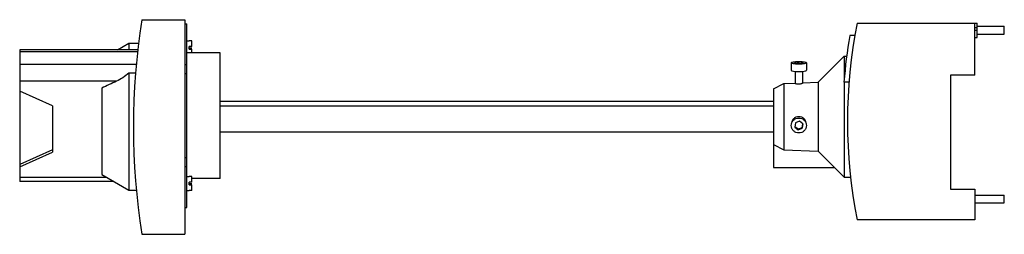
# Model space of a CAD drawing. Header units: millimetres. Extents: x 56 to 445, y 306 to 391.
import ezdxf

# ---------------------------------------------------------------- set-up
doc = ezdxf.new("R2010")
doc.units = ezdxf.units.MM
doc.header["$LTSCALE"] = 45.401866
doc.layers.get('0').update_dxf_attribs({"linetype": 'CONTINUOUS'})
doc.layers.add('black', color=7, linetype='CONTINUOUS')

msp = doc.modelspace()

# ---------------------------------------------------------------- linework, layer by layer
at = {"color": 7, "linetype": 'Continuous'}
for p, q in [((104.01, 390.75), (121, 390.75)), ((121, 390.75), (121, 305.75)), ((121, 389.12), (121.8, 389.12)), ((121.8, 316.38), (121.8, 389.12)), ((387.1, 389.43), (434.6, 389.43)), ((433.6, 368.83), (433.6, 389.43)), ((433.6, 387.63), (434.6, 387.63)), ((433.6, 386.63), (434.6, 386.63)), ((434.6, 383.63), (434.6, 389.43)), ((434.6, 388.18), (445.3, 388.18)), ((445.3, 385.08), (445.3, 388.18)), ((121.8, 382.42), (122.7, 382.42)), ((122.7, 382.38), (122.7, 382.42)), ((123.8, 382.38), (122.7, 382.38)), ((123.8, 380.12), (123.8, 382.38)), ((386.17, 384.43), (384.14, 384.43)), ((433.6, 383.63), (434.6, 383.63)), ((434.6, 385.08), (445.3, 385.08)), ((55.7, 378.84), (55.7, 326.66)), ((102.41, 378.84), (55.7, 378.84)), ((102.32, 378.06), (55.7, 378.06)), ((94.38, 378.84), (98.88, 381.44)), ((98.88, 381.44), (98.88, 378.84)), ((98.88, 381.44), (102.71, 381.44)), ((122.7, 379.12), (122.7, 380.12)), ((123.8, 380.12), (122.7, 380.12)), ((122.7, 379.12), (123.8, 379.12)), ((123.8, 377.65), (123.8, 379.12)), ((135, 377.65), (121.8, 377.65)), ((135, 327.85), (135, 377.65)), ((371.62, 365.95), (382, 376.33)), ((382, 376.33), (382.94, 376.33)), ((382, 376.33), (382, 367.65)), ((101.82, 373.02), (55.7, 373.02)), ((121.8, 372.91), (121, 372.91)), ((361, 373.68), (361, 370.72)), ((363.49, 373.96), (362.31, 373.74)), ((362.31, 373.74), (362.83, 373.45)), ((362.5, 370.31), (362.5, 365.48)), ((362.83, 373.45), (364.52, 373.39)), ((365.18, 373.9), (363.49, 373.96)), ((363.49, 373.43), (363.49, 373.96)), ((364.52, 373.39), (365.69, 373.61)), ((365.69, 373.61), (365.18, 373.9)), ((365.18, 373.51), (365.18, 373.9)), ((365.5, 370.31), (365.5, 365.59)), ((367, 373.68), (367, 370.72)), ((94.02, 366.38), (55.7, 366.38)), ((98.88, 369.62), (98.88, 323.23)), ((101.53, 369.62), (98.88, 369.62)), ((121, 369.49), (121.8, 369.49)), ((433.6, 368.83), (424, 368.83)), ((424, 368.83), (424, 323.63)), ((68.7, 356.63), (55.7, 362.38)), ((88.2, 363.66), (88.2, 329.39)), ((354, 363.33), (358, 365.47)), ((354, 363.33), (354, 332.16)), ((358, 365.47), (362.5, 365.63)), ((358, 365.47), (358, 339.19)), ((365.5, 365.74), (371.62, 365.95)), ((371.62, 365.95), (371.62, 338.72)), ((383.87, 366.03), (381.87, 366.03)), ((382, 366.02), (382, 328.33)), ((68.7, 356.63), (68.7, 338.24)), ((354, 358.38), (135, 358.38)), ((135, 356.57), (354, 356.57)), ((362.66, 349.92), (362.38, 348.23)), ((362.38, 348.23), (363.73, 347.16)), ((363.73, 347.33), (362.47, 348.34)), ((364.28, 350.52), (362.66, 349.92)), ((365.35, 347.94), (363.73, 347.33)), ((363.73, 347.16), (365.35, 347.76)), ((363.73, 347.33), (363.73, 347.16)), ((365.62, 349.45), (364.28, 350.52)), ((365.59, 349.45), (365.35, 347.94)), ((365.35, 347.76), (365.62, 349.45)), ((365.35, 347.94), (365.35, 347.76)), ((135, 346.29), (354, 346.29)), ((68.7, 339.18), (55.7, 333.43)), ((354, 341.33), (358, 339.19)), ((358, 339.19), (371.62, 338.72)), ((55.7, 332.49), (68.7, 338.24)), ((121.8, 336.02), (121, 336.02)), ((371.62, 338.72), (382, 328.33)), ((121, 332.6), (121.8, 332.6)), ((354, 332.16), (378.18, 332.16)), ((55.7, 328.45), (89.83, 328.45)), ((88.2, 329.39), (98.88, 323.23)), ((121.8, 328.68), (122.7, 328.68)), ((122.7, 328.64), (122.7, 328.68)), ((123.8, 328.64), (122.7, 328.64)), ((123.8, 326.38), (123.8, 328.64)), ((135, 327.85), (123.8, 327.85)), ((382, 328.33), (384.58, 328.33)), ((424.1, 329.43), (424, 329.43)), ((424, 327.93), (424.1, 327.93)), ((424.1, 327.93), (424.1, 329.43)), ((92.93, 326.66), (55.7, 326.66)), ((122.7, 325.38), (122.7, 326.38)), ((123.8, 326.38), (122.7, 326.38)), ((122.7, 325.38), (123.8, 325.38)), ((123.8, 323.13), (123.8, 325.38)), ((424, 323.63), (433.6, 323.63)), ((433.6, 323.63), (433.6, 311.43)), ((98.88, 323.23), (101.84, 323.23)), ((121.8, 323.08), (122.7, 323.08)), ((122.7, 323.08), (122.7, 323.13)), ((123.8, 323.13), (122.7, 323.13)), ((433.6, 321.28), (445.3, 321.28)), ((445.3, 318.18), (445.3, 321.28)), ((121, 316.38), (121.8, 316.38)), ((433.6, 318.18), (445.3, 318.18)), ((433.6, 311.43), (387.1, 311.43)), ((104.01, 305.75), (121, 305.75))]:
    msp.add_line(p, q, dxfattribs=at)
for centre, radius, start, end in [((375.58, 348.25), 274.88, 171.1055, 188.8945), ((583.26, 350.43), 200, 168.7553, 191.2447), ((583.26, 350.43), 202, 170.31, 175.5708), ((526.21, -565.06), 1026.83, 114.89141, 115.24981)]:
    msp.add_arc(centre, radius, start, end, dxfattribs=at)
for points, knots in [([(361, 373.68), (361, 373.71), (361.08, 373.81), (361.37, 373.94), (361.98, 374.08), (362.91, 374.17), (364, 374.21), (365.1, 374.17), (366.02, 374.08), (366.63, 373.94), (366.93, 373.81), (367, 373.71), (367, 373.68)], [0, 0, 0, 0, 0.018753, 0.05034, 0.158229, 0.315538, 0.49998, 0.684425, 0.841749, 0.949656, 0.981247, 1, 1, 1, 1]), ([(367, 373.68), (367, 373.64), (366.93, 373.54), (366.63, 373.41), (366.02, 373.27), (365.1, 373.18), (364, 373.14), (362.91, 373.18), (361.98, 373.27), (361.37, 373.41), (361.08, 373.54), (361, 373.64), (361, 373.68)], [0, 0, 0, 0, 0.018753, 0.05034, 0.158229, 0.315538, 0.49998, 0.684425, 0.841749, 0.949656, 0.981247, 1, 1, 1, 1]), ([(361, 370.72), (361, 370.67), (361.13, 370.55), (361.58, 370.39), (362.03, 370.32), (362.37, 370.28)], [0, 0, 0, 0, 0.107173, 0.308436, 1, 1, 1, 1]), ([(362.37, 370.28), (362.91, 370.22), (364, 370.18), (365.1, 370.22), (365.64, 370.28)], [0, 0, 0, 0, 0.499988, 1, 1, 1, 1]), ([(365.64, 370.28), (365.98, 370.32), (366.42, 370.39), (366.87, 370.55), (367, 370.67), (367, 370.72)], [0, 0, 0, 0, 0.691575, 0.892841, 1, 1, 1, 1]), ([(98.88, 369.62), (98.17, 368.93), (96.61, 367.73), (94.89, 366.79), (94.02, 366.38)], [0, 0, 0, 0, 0.507874, 1, 1, 1, 1]), ([(365.5, 365.59), (365.5, 365.57), (365.46, 365.53), (365.32, 365.45), (365.01, 365.35), (364.55, 365.27), (364, 365.22), (363.46, 365.23), (362.99, 365.28), (362.69, 365.36), (362.54, 365.42), (362.5, 365.47), (362.5, 365.48)], [0, 0, 0, 0, 0.017796, 0.050048, 0.160077, 0.318389, 0.502547, 0.686323, 0.84336, 0.951453, 0.982757, 1, 1, 1, 1]), ([(367, 349.36), (367, 349.75), (366.85, 350.53), (366.18, 351.51), (365.18, 352.16), (364, 352.39), (362.83, 352.16), (361.83, 351.51), (361.16, 350.53), (361, 349.75), (361, 349.36)], [0, 0, 0, 0, 0.124135, 0.248749, 0.374107, 0.499987, 0.625866, 0.751231, 0.875858, 1, 1, 1, 1]), ([(361, 348.84), (361, 349.23), (361.16, 350), (361.83, 350.99), (362.83, 351.64), (364, 351.87), (365.18, 351.64), (366.18, 350.99), (366.85, 350), (367, 349.23), (367, 348.84)], [0, 0, 0, 0, 0.124135, 0.248749, 0.374107, 0.499987, 0.625866, 0.751231, 0.875858, 1, 1, 1, 1]), ([(367, 348.84), (367, 348.46), (366.85, 347.68), (366.18, 346.69), (365.18, 346.04), (364, 345.81), (362.83, 346.04), (361.83, 346.69), (361.16, 347.68), (361, 348.46), (361, 348.84)], [0, 0, 0, 0, 0.124135, 0.248749, 0.374107, 0.499987, 0.625866, 0.751231, 0.875858, 1, 1, 1, 1])]:
    msp.add_open_spline(points, degree=3, knots=knots, dxfattribs=at)
at = {"layer": 'black', "color": 7, "linetype": 'Continuous'}
for p, q in [((122.7, 379.62), (123.8, 379.62)), ((364, 373.41), (364, 373.68)), ((122.7, 325.88), (123.8, 325.88))]:
    msp.add_line(p, q, dxfattribs=at)

doc.saveas('drawing.dxf')
